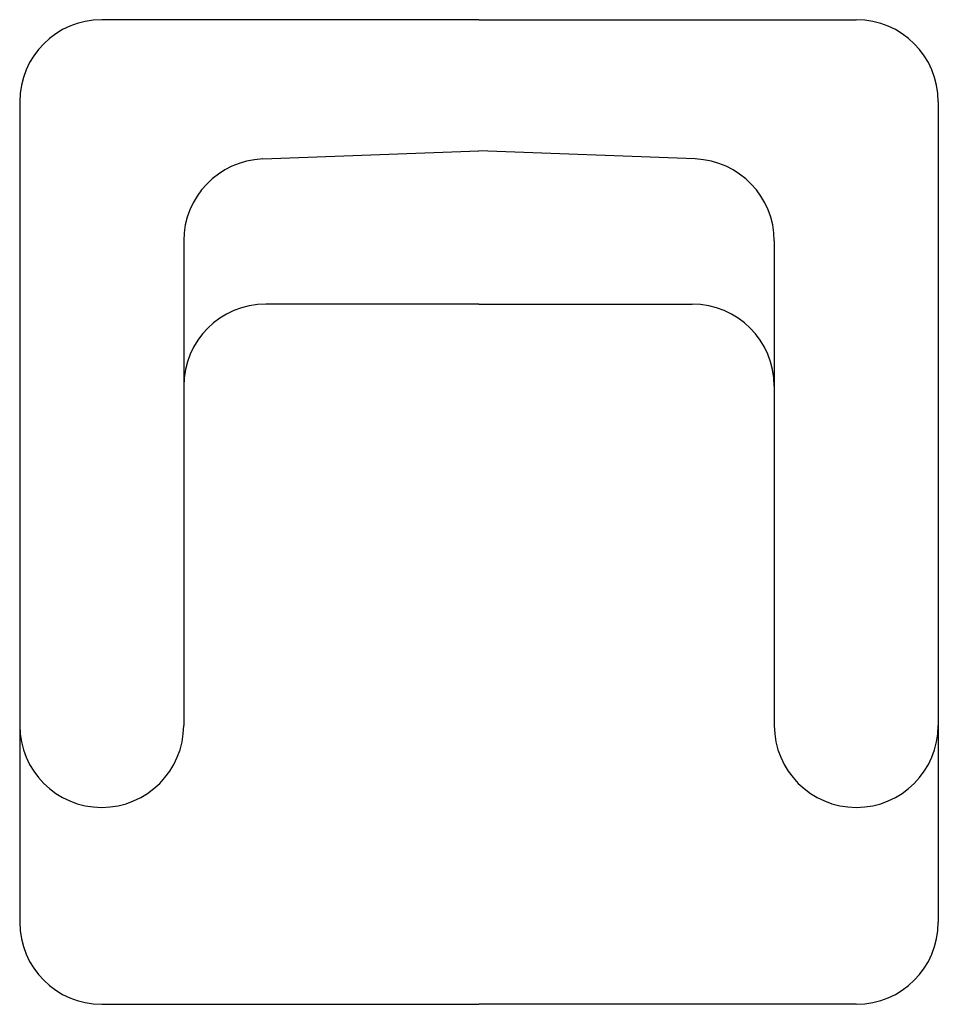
# Model space of a CAD drawing. Extents: x -0.42 to 0.42, y -0.9 to 0.
import ezdxf

# ---------------------------------------------------------------- set-up
doc = ezdxf.new("R2010")
doc.units = 0
doc.header["$MEASUREMENT"] = 0
doc.layers.get('0').update_dxf_attribs({"linetype": 'CONTINUOUS'})

msp = doc.modelspace()

# ---------------------------------------------------------------- linework, layer by layer
for p, q in [((0, 0), (-0.345, 0)), ((0, 0), (0.345, 0)), ((-0.42, -0.075), (-0.42, -0.645)), ((0.42, -0.075), (0.42, -0.645)), ((-0.19778, -0.12733), (0, -0.12)), ((0.19778, -0.12733), (0, -0.12)), ((-0.27, -0.20227), (-0.27, -0.645)), ((0.27, -0.20227), (0.27, -0.645)), ((0, -0.26), (-0.195, -0.26)), ((0, -0.26), (0.195, -0.26)), ((-0.42, -0.645), (-0.42, -0.825)), ((0.42, -0.645), (0.42, -0.825)), ((-0.345, -0.72), (-0.345, -0.72)), ((0.345, -0.72), (0.345, -0.72)), ((-0.345, -0.9), (0, -0.9)), ((0.345, -0.9), (0, -0.9))]:
    msp.add_line(p, q)
for centre, start, end in [((-0.345, -0.075), 90, 180), ((0.345, -0.075), 0, 90), ((-0.195, -0.20227), 92.1211, 180), ((0.195, -0.20227), 0, 87.8789), ((-0.195, -0.335), 90, 180), ((0.195, -0.335), 0, 90), ((-0.345, -0.645), 180, 270), ((-0.345, -0.645), 270, 0), ((0.345, -0.645), 180, 270), ((0.345, -0.645), 270, 0), ((-0.345, -0.825), 180, 270), ((0.345, -0.825), 270, 360)]:
    msp.add_arc(centre, 0.075, start, end)

doc.saveas('drawing.dxf')
